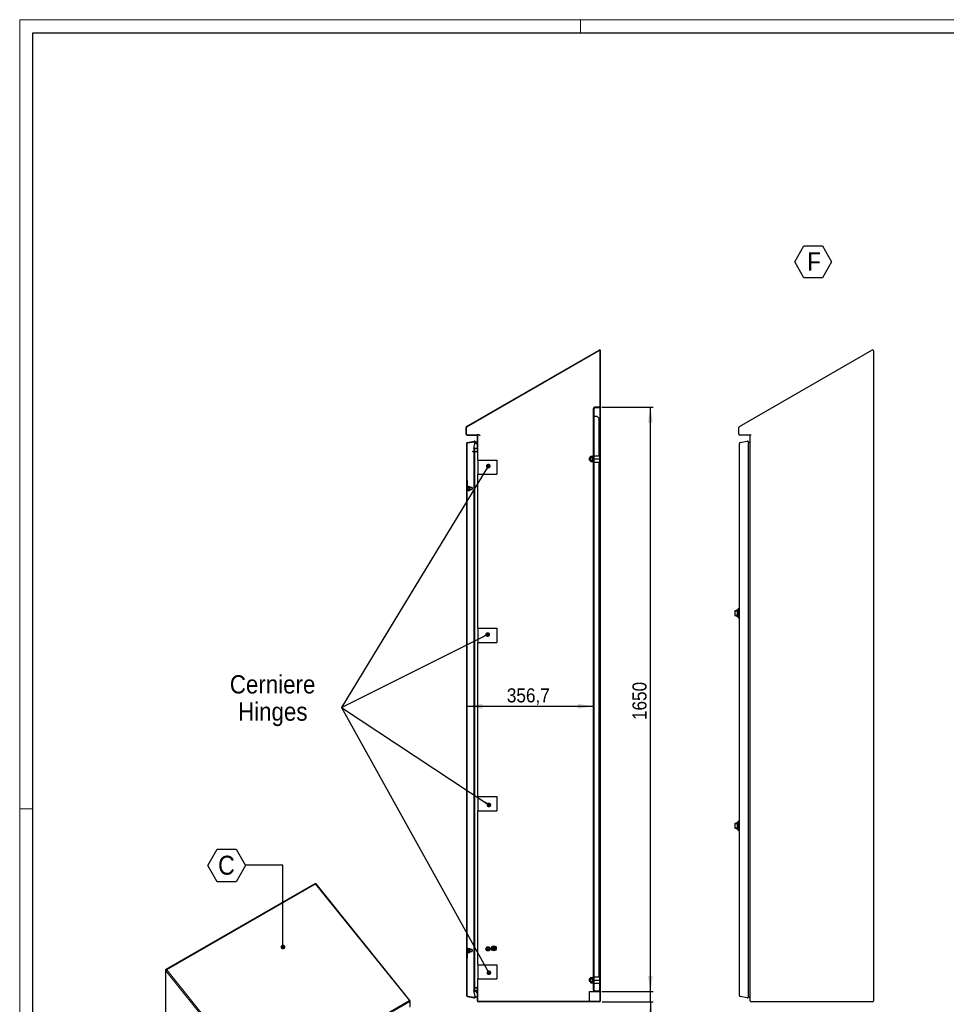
# Model space of a CAD drawing. Header units: millimetres. Extents: x 0 to 6308, y -1 to 4454.
# Tile 2 of 6: x 0 to 2615, y 1675 to 4454. Entities that reach past the tile are written whole.
import ezdxf

# ---------------------------------------------------------------- set-up
doc = ezdxf.new("R2010")
doc.units = ezdxf.units.MM
doc.header["$LTSCALE"] = 7.5
doc.layers.add('SLD-0', color=7, linetype='Continuous')
doc.styles.add('SLDTEXTSTYLE3', font='GOTHIC.TTF', dxfattribs={"width": 0.913})
doc.styles.add('SLDTEXTSTYLE4', font='GOTHIC.TTF', dxfattribs={"width": 0.913})
doc.styles.get("Standard").update_dxf_attribs({"font": 'GOTHIC.TTF'})
doc.dimstyles.new('SLDDIMSTYLE3', dxfattribs={"dimtxt": 39.6875, "dimasz": 43.65625, "dimexe": 0, "dimexo": 0.0625, "dimgap": 9.921875, "dimtad": 1, "dimrnd": 1e-09, "dimzin": 12, "dimdsep": 46, "dimtxsty": 'SLDTEXTSTYLE3', "dimsah": 1, "dimcen": 0.09, "dimadec": 0, "dimazin": 3, "dimtfac": 1, "dimtofl": 0, "dimtmove": 0, "dimatfit": 3, "dimfxl": 1, "dimfrac": 2, "dimtolj": 1, "dimtzin": 12, "dimarcsym": 0})
doc.dimstyles.new('SLDDIMSTYLE5', dxfattribs={"dimtxt": 0.18, "dimasz": 13.432692, "dimexe": 0, "dimexo": 0.0625, "dimgap": 0, "dimtad": 0, "dimtih": 1, "dimtoh": 1, "dimdec": 0, "dimrnd": 1e-09, "dimzin": 0, "dimdsep": 46, "dimtxsty": 'STANDARD', "dimblk1": 'DOT', "dimblk2": 'DOT', "dimsah": 1, "dimcen": 0.09, "dimadec": 0, "dimazin": 0, "dimtfac": 13.432692, "dimtdec": 0, "dimtofl": 0, "dimtmove": 0, "dimatfit": 3, "dimldrblk": 'DOT', "dimfxl": 1, "dimfrac": 2, "dimtolj": 1, "dimtzin": 0, "dimarcsym": 0})
doc.dimstyles.new('SLDDIMSTYLE7', dxfattribs={"dimtxt": 39.6875, "dimasz": 43.65625, "dimexe": 0, "dimexo": 0.0625, "dimgap": 9.921875, "dimtad": 1, "dimdec": 1, "dimrnd": 1e-09, "dimzin": 12, "dimdsep": 46, "dimtxsty": 'SLDTEXTSTYLE3', "dimsah": 1, "dimcen": 0.09, "dimadec": 0, "dimazin": 3, "dimtfac": 1, "dimtdec": 1, "dimtofl": 0, "dimtmove": 0, "dimatfit": 3, "dimfxl": 1, "dimfrac": 2, "dimtolj": 1, "dimtzin": 12, "dimarcsym": 0})
doc.dimstyles.new('SLDDIMSTYLE8', dxfattribs={"dimtxt": 39.6875, "dimasz": 43.65625, "dimexe": 0, "dimexo": 0.0625, "dimgap": 9.921875, "dimtad": 1, "dimdec": 1, "dimrnd": 1e-09, "dimzin": 12, "dimdsep": 46, "dimtxsty": 'SLDTEXTSTYLE3', "dimsah": 1, "dimcen": 0.09, "dimadec": 0, "dimazin": 3, "dimtfac": 1, "dimtdec": 1, "dimtmove": 0, "dimatfit": 0, "dimfxl": 1, "dimfrac": 2, "dimtolj": 1, "dimtzin": 12, "dimarcsym": 0})

# ---------------------------------------------------------------- blocks, each defined once
blk = doc.blocks.new('SW_NOTE_0_5')
at = {"layer": 'SLD-0', "color": 0, "char_height": 51.59, "attachment_point": 2}
for s, insert, style in [('Cerniere', (141.9, 65.9), 'SLDTEXTSTYLE3'), ('Hinges', (142.3, -11), 'SLDTEXTSTYLE4')]:
    blk.add_mtext(s, dxfattribs=dict(at, insert=insert, style=style))
blk = doc.blocks.new('SW_NOTE_0_9')
at = {"layer": 'SLD-0', "color": 0}
for p, q in [((-35.4, 39.6), (-9.4, 84.7)), ((-9.4, 84.7), (42.7, 84.7)), ((42.7, 84.7), (68.8, 39.6)), ((-9.4, -5.5), (-35.4, 39.6)), ((68.8, 39.6), (42.7, -5.5)), ((42.7, -5.5), (-9.4, -5.5))]:
    blk.add_line(p, q, dxfattribs=at)
at = {"layer": 'SLD-0', "color": 0, "insert": (0, 65.9), "char_height": 51.6, "attachment_point": 1, "style": 'SLDTEXTSTYLE3'}
blk.add_mtext('F', dxfattribs=at)
blk = doc.blocks.new('SW_NOTE_0_12')
at = {"layer": 'SLD-0', "color": 0}
for p, q in [((-106.3, -0.8), (-79.7, 45.2)), ((-79.7, 45.2), (-26.6, 45.2)), ((-26.6, 45.2), (0, -0.8)), ((-79.7, -46.8), (-106.3, -0.8)), ((0, -0.8), (-26.6, -46.8)), ((-26.6, -46.8), (-79.7, -46.8))]:
    blk.add_line(p, q, dxfattribs=at)
at = {"layer": 'SLD-0', "color": 0, "insert": (-53.7, 26.5), "char_height": 53.6, "attachment_point": 2, "style": 'SLDTEXTSTYLE3'}
blk.add_mtext('C', dxfattribs=at)
blk = doc.blocks.new('_Dot')
at = {"color": 0, "linetype": 'ByBlock', "lineweight": -2}
blk.add_line((-0.5, 0), (-1, 0), dxfattribs=at)
at = {"color": 0, "linetype": 'ByBlock', "const_width": 0.5}
blk.add_lwpolyline([(-0.25, 0, 1), (0.25, 0, 1)], format="xyb", close=True, dxfattribs=at)
blk = doc.blocks.new('_D_11')
at = {"layer": 'SLD-0'}
blk.add_line((1262.6, 2516), (1619.3, 2516), dxfattribs=at)
for points in [[(1262.6, 2516), (1306.2, 2509.3), (1306.2, 2522.8)], [(1619.3, 2516), (1575.6, 2522.8), (1575.6, 2509.3)]]:
    blk.add_solid(points, dxfattribs=at)
at = {"layer": 'SLD-0', "insert": (1375, 2566.7), "char_height": 39.69, "attachment_point": 1, "style": 'SLDTEXTSTYLE3'}
blk.add_mtext('356,7', dxfattribs=at)
blk = doc.blocks.new('_D_12')
at = {"layer": 'SLD-0', "color": 7}
for p, q in [((1780.3, 1710.7), (1780.3, 1794.7)), ((1644.8, 1710.7), (1787.8, 1710.7)), ((1780.3, 1681.2), (1780.3, 1710.7)), ((1644.3, 1681.2), (1787.8, 1681.2)), ((1780.3, 1681.2), (1780.3, 1537.3))]:
    blk.add_line(p, q, dxfattribs=at)
for points in [[(1780.3, 1710.7), (1787, 1754.4), (1773.6, 1754.4)], [(1780.3, 1681.2), (1773.6, 1637.5), (1787, 1637.5)]]:
    blk.add_solid(points, dxfattribs=at)
at = {"layer": 'SLD-0', "color": 7, "insert": (1729.6, 1537.3), "char_height": 39.69, "attachment_point": 1, "rotation": 90, "style": 'SLDTEXTSTYLE3'}
blk.add_mtext('29,5', dxfattribs=at)
blk = doc.blocks.new('_D_13')
at = {"layer": 'SLD-0', "color": 7}
for p, q in [((1642.8, 3360.7), (1787.8, 3360.7)), ((1780.3, 1710.7), (1780.3, 3360.7)), ((1642.8, 1710.7), (1787.8, 1710.7))]:
    blk.add_line(p, q, dxfattribs=at)
for points in [[(1780.3, 3360.7), (1773.6, 3317), (1787, 3317)], [(1780.3, 1710.7), (1787, 1754.4), (1773.6, 1754.4)]]:
    blk.add_solid(points, dxfattribs=at)
at = {"layer": 'SLD-0', "color": 7, "insert": (1729.6, 2477.1), "char_height": 39.69, "attachment_point": 1, "rotation": 90, "style": 'SLDTEXTSTYLE3'}
blk.add_mtext('1650', dxfattribs=at)

msp = doc.modelspace()

# ---------------------------------------------------------------- hatches: boundary and pattern name
at = {"layer": 'SLD-0', "linetype": 'Continuous', "lineweight": 18}
h = msp.add_hatch(dxfattribs=at)
h.set_pattern_fill('ANSI31', color=256, scale=3.75, style=0)
edge = h.paths.add_edge_path(flags=0)
edge.add_line((1283.798661, 1720.702098), (1290.298661, 1720.702098))
edge.add_arc((1290.298661, 1719.202098), 1.5, 0, 90, ccw=False)
edge.add_line((1291.798661, 1719.202098), (1291.798661, 1684.202098))
edge.add_arc((1294.798661, 1684.202098), 3, 180, 270)
edge.add_line((1294.798661, 1681.202098), (1636.798661, 1681.202098))
edge.add_arc((1636.798661, 1684.202098), 3, 270, 360)
edge.add_line((1639.798661, 1684.202098), (1639.798661, 3519.199048))
edge.add_arc((1636.798661, 3519.199048), 3, 0, 120)
edge.add_line((1635.298661, 3521.797125), (1261.298661, 3305.868124))
edge.add_arc((1262.798661, 3303.270048), 3, 120, 180)
edge.add_line((1259.798661, 3303.270048), (1259.798661, 3284.202098))
edge.add_arc((1262.798661, 3284.202098), 3, 180, 270)
edge.add_line((1262.798661, 3281.202098), (1290.298661, 3281.202098))
edge.add_arc((1290.298661, 3279.702098), 1.5, 0, 90, ccw=False)
edge.add_line((1291.798661, 3279.702098), (1291.798661, 3236.839061))
edge.add_arc((1290.298661, 3236.839061), 1.5, 265, 360, ccw=False)
edge.add_line((1290.167928, 3235.344769), (1278.948421, 3236.326349))
edge.add_line((1278.948421, 3236.326349), (1278.817688, 3234.832057))
edge.add_line((1278.817688, 3234.832057), (1290.037194, 3233.850477))
edge.add_arc((1290.298661, 3236.839061), 3, 265, 360)
edge.add_line((1293.298661, 3236.839061), (1293.298661, 3279.702098))
edge.add_arc((1290.298661, 3279.702098), 3, 0, 90)
edge.add_line((1290.298661, 3282.702098), (1262.798661, 3282.702098))
edge.add_arc((1262.798661, 3284.202098), 1.5, 180, 270, ccw=False)
edge.add_line((1261.298661, 3284.202098), (1261.298661, 3303.270048))
edge.add_arc((1262.798661, 3303.270048), 1.5, 120, 180, ccw=False)
edge.add_line((1262.048661, 3304.569086), (1636.048661, 3520.498086))
edge.add_arc((1636.798661, 3519.199048), 1.5, 0, 120, ccw=False)
edge.add_line((1638.298661, 3519.199048), (1638.298661, 1684.202098))
edge.add_arc((1636.798661, 1684.202098), 1.5, 270, 360, ccw=False)
edge.add_line((1636.798661, 1682.702098), (1294.798661, 1682.702098))
edge.add_arc((1294.798661, 1684.202098), 1.5, 180, 270, ccw=False)
edge.add_line((1293.298661, 1684.202098), (1293.298661, 1719.202098))
edge.add_arc((1290.298661, 1719.202098), 3, 0, 90)
edge.add_line((1290.298661, 1722.202098), (1283.798661, 1722.202098))
edge.add_line((1283.798661, 1722.202098), (1283.798661, 1720.702098))
h = msp.add_hatch(dxfattribs=at)
h.set_pattern_fill('ANSI31', color=256, scale=7.5, style=0)
edge = h.paths.add_edge_path(flags=0)
edge.add_line((1635.298661, 3358.705136), (1635.298661, 3360.705136))
edge.add_line((1635.298661, 3360.705136), (1623.298661, 3360.705136))
edge.add_arc((1623.298661, 3356.705136), 4, 90, 180)
edge.add_line((1619.298661, 3356.705136), (1619.298661, 1714.702098))
edge.add_arc((1623.298661, 1714.702098), 4, 180, 270)
edge.add_line((1623.298661, 1710.702098), (1635.298661, 1710.702098))
edge.add_line((1635.298661, 1710.702098), (1635.298661, 1712.702098))
edge.add_line((1635.298661, 1712.702098), (1623.298661, 1712.702098))
edge.add_arc((1623.298661, 1714.702098), 2, 180, 270, ccw=False)
edge.add_line((1621.298661, 1714.702098), (1621.298661, 3356.705136))
edge.add_arc((1623.298661, 3356.705136), 2, 90, 180, ccw=False)
edge.add_line((1623.298661, 3358.705136), (1635.298661, 3358.705136))
h = msp.add_hatch(dxfattribs=at)
h.set_pattern_fill('ANSI31', color=256, scale=7.5, angle=90, style=0)
edge = h.paths.add_edge_path(flags=0)
edge.add_line((1285.270068, 3261.208217), (1282.193794, 3243.7618))
edge.add_line((1282.193794, 3243.7618), (1283.671006, 3243.501328))
edge.add_line((1283.671006, 3243.501328), (1283.839562, 3244.457261))
edge.add_line((1283.839562, 3244.457261), (1290.855106, 3244.478364))
edge.add_arc((1290.852098, 3245.47836), 1, 270.172351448, 360.172351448)
edge.add_line((1291.852094, 3245.481368), (1291.798661, 3263.244223))
edge.add_line((1291.798661, 3263.244223), (1286.74728, 3260.947745))
edge.add_arc((1283.792856, 3261.468689), 3, 350, 460)
edge.add_line((1283.271912, 3264.423113), (1263.540321, 3260.943901))
edge.add_arc((1264.061265, 3257.989477), 3, 100, 180)
edge.add_line((1261.061265, 3257.989477), (1261.061265, 1699.414719))
edge.add_arc((1264.061265, 1699.414719), 3, 180, 260)
edge.add_line((1263.540321, 1696.460296), (1283.271912, 1692.981084))
edge.add_arc((1283.792856, 1695.935508), 3, 260, 370)
edge.add_line((1286.74728, 1696.456452), (1291.798661, 1694.159974))
edge.add_line((1291.798661, 1694.159974), (1291.852094, 1711.922829))
edge.add_arc((1290.852098, 1711.925837), 1, 359.827648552, 449.827648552)
edge.add_line((1290.855106, 1712.925832), (1283.839562, 1712.946936))
edge.add_line((1283.839562, 1712.946936), (1283.671006, 1713.902869))
edge.add_line((1283.671006, 1713.902869), (1282.193794, 1713.642397))
edge.add_line((1282.193794, 1713.642397), (1285.270068, 1696.19598))
edge.add_arc((1283.792856, 1695.935508), 1.5, -100, 10, ccw=False)
edge.add_line((1283.532384, 1694.458296), (1263.800793, 1697.937508))
edge.add_arc((1264.061265, 1699.414719), 1.5, 180, 260, ccw=False)
edge.add_line((1262.561265, 1699.414719), (1262.561265, 3257.989477))
edge.add_arc((1264.061265, 3257.989477), 1.5, 100, 180, ccw=False)
edge.add_line((1263.800793, 3259.466689), (1283.532384, 3262.945901))
edge.add_arc((1283.792856, 3261.468689), 1.5, -10, 100, ccw=False)

# ---------------------------------------------------------------- linework, layer by layer
at = {"color": 7, "linetype": 'Continuous', "lineweight": 18}
for p, q in [((0.026093, 4454.389641), (0.026093, -0.610359)), ((6307.526093, 4454.389641), (0.026093, 4454.389641)), ((1582.526093, 4416.889641), (1582.526093, 4454.389641)), ((37.526093, 2226.889641), (0.026093, 2226.889641))]:
    msp.add_line(p, q, dxfattribs=at)
at = {"color": 7, "linetype": 'Continuous', "lineweight": 25}
for p, q in [((37.526093, 36.889641), (37.526093, 4416.889641)), ((37.526093, 4416.889641), (6270.026093, 4416.889641)), ((1261.298661, 3305.868124), (1635.298661, 3521.797125)), ((1262.048661, 3304.569086), (1636.048661, 3520.498086)), ((1638.298661, 1684.202098), (1638.298661, 3519.199048)), ((1639.798661, 1684.202098), (1639.798661, 3519.199048)), ((2031.64402, 3305.868124), (2405.64402, 3521.797125)), ((2410.14402, 3519.199048), (2410.14402, 1684.202098)), ((1619.298661, 1714.702098), (1619.298661, 3356.705136)), ((1621.298661, 1714.702098), (1621.298661, 3356.705136)), ((1635.298661, 3360.705136), (1623.298661, 3360.705136)), ((1635.298661, 3358.705136), (1623.298661, 3358.705136)), ((1635.298661, 3360.705136), (1635.298661, 3358.705136)), ((1623.298661, 3333.705136), (1621.298661, 3333.705136)), ((1630.298661, 3333.705136), (1623.298661, 3333.705136)), ((1635.298661, 3328.705136), (1630.298661, 3333.705136)), ((1635.298661, 3223.202098), (1635.298661, 3328.705136)), ((1259.798661, 3284.202098), (1259.798661, 3303.270048)), ((1261.298661, 3284.202098), (1261.298661, 3303.270048)), ((1262.798661, 3282.702098), (1290.298661, 3282.702098)), ((1262.798661, 3281.202098), (1290.298661, 3281.202098)), ((1291.112477, 3282.702098), (1290.298661, 3282.702098)), ((1294.917188, 3282.702098), (1291.112477, 3282.702098)), ((2030.14402, 3284.202098), (2030.14402, 3303.270048)), ((2064.212236, 3281.202098), (2033.14402, 3281.202098)), ((1261.061265, 3257.989477), (1261.061265, 1699.414719)), ((1262.561265, 3257.989477), (1262.561265, 1699.414719)), ((1263.540321, 3260.943901), (1283.271912, 3264.423113)), ((1263.800793, 3259.466689), (1283.532384, 3262.945901)), ((1282.193794, 3243.7618), (1285.270068, 3261.208217)), ((1291.798661, 3263.244223), (1286.74728, 3260.947745)), ((1286.792856, 3260.968465), (1286.792856, 3261.468689)), ((1291.798661, 3236.839061), (1291.798661, 3279.702098)), ((1291.852094, 3245.481368), (1291.798661, 3263.244223)), ((1293.298661, 3236.839061), (1293.298661, 3279.702098)), ((2031.406624, 1699.414719), (2031.406624, 3257.989477)), ((2033.88568, 3260.943901), (2053.617271, 3264.423113)), ((2057.138215, 3260.968465), (2062.14402, 3263.244223)), ((2057.138215, 1928.702098), (2057.138215, 3261.468689)), ((2062.14402, 1684.202098), (2062.14402, 3279.702098)), ((1278.817688, 3234.832057), (1278.948421, 3236.326349)), ((1290.037194, 3233.850477), (1278.817688, 3234.832057)), ((1278.948421, 3236.326349), (1290.167928, 3235.344769)), ((1282.193794, 3243.7618), (1283.671006, 3243.501328)), ((1282.193794, 3243.7618), (1282.193794, 3236.042415)), ((1282.193794, 3234.536686), (1282.193794, 1713.642397)), ((1283.671006, 3243.501328), (1283.839562, 3244.457261)), ((1283.671006, 3243.501328), (1283.671006, 3235.913176)), ((1283.671006, 3234.407446), (1283.671006, 1713.902869)), ((1283.798661, 3234.396278), (1283.798661, 1722.202098)), ((1283.839562, 3244.457261), (1290.855106, 3244.478364)), ((1283.839562, 3244.457261), (1283.839562, 3235.898429)), ((1293.298661, 3211.202098), (1293.298661, 3236.839061)), ((1293.298661, 3211.202098), (1293.298661, 3171.202098)), ((1293.298661, 3211.202098), (1300.058661, 3211.202098)), ((1300.058661, 3211.202098), (1347.135661, 3211.202098)), ((1347.135661, 3211.202098), (1347.135661, 3171.202098)), ((1609.048661, 3218.202098), (1608.298661, 3217.452098)), ((1608.298661, 3214.202098), (1608.298661, 3217.452098)), ((1608.298661, 3210.952098), (1608.298661, 3214.202098)), ((1608.298661, 3210.952098), (1609.048661, 3210.202098)), ((1611.298661, 3218.202098), (1609.048661, 3218.202098)), ((1609.048661, 3218.202098), (1609.048661, 3214.202098)), ((1609.048661, 3214.202098), (1609.048661, 3210.202098)), ((1609.048661, 3210.202098), (1611.298661, 3210.202098)), ((1611.879218, 3221.707652), (1611.298661, 3220.702098)), ((1611.298661, 3219.831264), (1611.298661, 3220.702098)), ((1611.879218, 3217.954875), (1611.298661, 3219.831264)), ((1611.298661, 3214.202098), (1611.298661, 3219.831264)), ((1611.298661, 3208.572933), (1611.298661, 3214.202098)), ((1611.879218, 3206.696545), (1611.298661, 3208.572933)), ((1611.298661, 3207.702098), (1611.298661, 3208.572933)), ((1611.298661, 3207.702098), (1611.879218, 3206.696545)), ((1611.879218, 3221.707652), (1616.782252, 3221.707652)), ((1611.879218, 3217.954875), (1616.782252, 3217.954875)), ((1611.879218, 3210.449322), (1616.782252, 3210.449322)), ((1611.879218, 3206.696545), (1616.782252, 3206.696545)), ((1617.298661, 3222.602098), (1616.782252, 3221.707652)), ((1616.782252, 3206.696545), (1617.298661, 3205.802098)), ((1619.298661, 3222.427121), (1617.298661, 3222.602098)), ((1617.298661, 3222.602098), (1617.298661, 3205.802098)), ((1617.298661, 3205.802098), (1619.298661, 3205.977076)), ((1621.298661, 3223.202098), (1637.298661, 3223.202098)), ((1621.298661, 3214.202098), (1637.298661, 3214.202098)), ((1621.298661, 3205.202098), (1637.298661, 3205.202098)), ((1635.298661, 1752.202098), (1635.298661, 3205.202098)), ((1637.298661, 3214.202098), (1637.298661, 3223.202098)), ((1638.298661, 3218.702098), (1637.298661, 3218.702098)), ((1637.298661, 3205.202098), (1637.298661, 3214.202098)), ((1637.298661, 3209.702098), (1638.298661, 3209.702098)), ((1293.298661, 2736.202098), (1293.298661, 3171.202098)), ((1293.298661, 3171.202098), (1300.058661, 3171.202098)), ((1300.058661, 3171.202098), (1347.135661, 3171.202098)), ((1262.611265, 3152.968689), (1262.561265, 3152.968689)), ((1262.611265, 3152.968689), (1262.611265, 3138.968689)), ((1262.661265, 3151.468689), (1262.611265, 3151.468689)), ((1262.661265, 3151.468689), (1262.661265, 3140.468689)), ((1262.561265, 3138.968689), (1262.611265, 3138.968689)), ((1263.561265, 3135.468689), (1262.561265, 3135.468689)), ((1262.561265, 3126.468689), (1263.561265, 3126.468689)), ((1262.611265, 3140.468689), (1262.661265, 3140.468689)), ((1265.161265, 3136.968689), (1263.561265, 3136.968689)), ((1263.561265, 3130.968689), (1263.561265, 3136.968689)), ((1263.561265, 3124.968689), (1263.561265, 3130.968689)), ((1263.561265, 3124.968689), (1265.161265, 3124.968689)), ((1265.161265, 3130.968689), (1265.161265, 3136.968689)), ((1265.446074, 3136.461993), (1265.161265, 3135.968689)), ((1265.607847, 3133.295711), (1265.161265, 3130.426013)), ((1265.161265, 3124.968689), (1265.161265, 3130.968689)), ((1265.607847, 3127.556315), (1265.161265, 3126.392804)), ((1265.161265, 3125.968689), (1265.446074, 3125.475386)), ((1265.495088, 3136.433695), (1265.607847, 3136.708086)), ((1265.607847, 3136.708086), (1269.714683, 3136.708086)), ((1265.607847, 3133.295711), (1269.714683, 3133.295711)), ((1265.607847, 3127.556315), (1269.714683, 3127.556315)), ((1265.607847, 3125.229293), (1269.714683, 3125.229293)), ((1269.714683, 3136.708086), (1269.819823, 3136.43416)), ((1269.714683, 3127.556315), (1270.161265, 3130.426013)), ((1269.714683, 3125.229293), (1270.161265, 3126.392804)), ((1270.161265, 3135.968689), (1269.87435, 3136.465641)), ((1269.87435, 3125.471737), (1270.161265, 3125.968689)), ((1270.161265, 3135.968689), (1270.161265, 3135.001898)), ((1270.161265, 3135.001898), (1270.161265, 3130.426013)), ((1276.811265, 3133.968689), (1270.161265, 3133.968689)), ((1270.161265, 3130.426013), (1270.161265, 3126.392804)), ((1270.161265, 3127.968689), (1276.811265, 3127.968689)), ((1270.161265, 3126.392804), (1270.161265, 3125.968689)), ((1277.561265, 3133.218689), (1276.811265, 3133.968689)), ((1276.811265, 3127.968689), (1276.811265, 3133.968689)), ((1276.811265, 3127.968689), (1277.561265, 3128.718689)), ((1277.561265, 3133.218689), (1277.561265, 3128.718689)), ((2018.106624, 2784.197246), (2018.106624, 2773.197246)), ((2021.106624, 2785.197246), (2023.706624, 2785.197246)), ((2024.040561, 2787.197246), (2023.706624, 2787.197246)), ((2023.706624, 2785.197246), (2023.706624, 2787.197246)), ((2026.206624, 2778.697246), (2026.206624, 2788.447245)), ((2029.406624, 2792.697246), (2026.906624, 2790.197246)), ((2026.906624, 2790.197246), (2026.906624, 2767.197246)), ((2030.906624, 2792.697246), (2029.406624, 2792.697246)), ((2029.406624, 2764.697246), (2029.406624, 2792.697246)), ((2030.906624, 2764.697246), (2030.906624, 2792.697246)), ((2031.406624, 2788.697246), (2030.906624, 2788.697246)), ((2030.906624, 2783.279822), (2031.406624, 2783.279822)), ((2023.706624, 2772.197246), (2021.106624, 2772.197246)), ((2023.706624, 2770.197246), (2023.706624, 2772.197246)), ((2023.706624, 2770.197246), (2024.040561, 2770.197246)), ((2026.206624, 2768.947247), (2026.206624, 2778.697246)), ((2026.906624, 2767.197246), (2029.406624, 2764.697246)), ((2029.406624, 2764.697246), (2030.906624, 2764.697246)), ((2031.406624, 2774.114673), (2030.906624, 2774.114673)), ((2030.906624, 2768.697246), (2031.406624, 2768.697246)), ((1293.298661, 2736.202098), (1293.298661, 2696.202098)), ((1293.298661, 2736.202098), (1300.058661, 2736.202098)), ((1300.058661, 2736.202098), (1347.135661, 2736.202098)), ((1347.135661, 2736.202098), (1347.135661, 2696.202098)), ((1293.298661, 2261.202098), (1293.298661, 2696.202098)), ((1293.298661, 2696.202098), (1300.058661, 2696.202098)), ((1300.058661, 2696.202098), (1347.135661, 2696.202098)), ((1293.298661, 2261.202098), (1293.298661, 2221.202098)), ((1293.298661, 2261.202098), (1300.058661, 2261.202098)), ((1300.058661, 2261.202098), (1347.135661, 2261.202098)), ((1347.135661, 2261.202098), (1347.135661, 2221.202098)), ((1293.298661, 1786.202098), (1293.298661, 2221.202098)), ((1293.298661, 2221.202098), (1300.058661, 2221.202098)), ((1300.058661, 2221.202098), (1347.135661, 2221.202098)), ((2018.106624, 2184.197098), (2018.106624, 2173.197098)), ((2021.106624, 2185.197098), (2023.706624, 2185.197098)), ((2023.706624, 2172.197098), (2021.106624, 2172.197098)), ((2024.040561, 2187.197098), (2023.706624, 2187.197098)), ((2023.706624, 2185.197098), (2023.706624, 2187.197098)), ((2023.706624, 2170.197098), (2023.706624, 2172.197098)), ((2023.706624, 2170.197098), (2024.040561, 2170.197098)), ((2026.206624, 2178.697098), (2026.206624, 2188.447097)), ((2026.206624, 2168.947099), (2026.206624, 2178.697098)), ((2029.406624, 2192.697098), (2026.906624, 2190.197098)), ((2026.906624, 2190.197098), (2026.906624, 2167.197098)), ((2030.906624, 2192.697098), (2029.406624, 2192.697098)), ((2029.406624, 2164.697098), (2029.406624, 2192.697098)), ((2030.906624, 2164.697098), (2030.906624, 2192.697098)), ((2031.406624, 2188.697098), (2030.906624, 2188.697098)), ((2030.906624, 2183.279674), (2031.406624, 2183.279674)), ((2031.406624, 2174.114526), (2030.906624, 2174.114526)), ((2030.906624, 2168.697098), (2031.406624, 2168.697098)), ((2026.906624, 2167.197098), (2029.406624, 2164.697098)), ((2029.406624, 2164.697098), (2030.906624, 2164.697098)), ((832.830222, 2015.171586), (412.808794, 1772.698377)), ((1101.126228, 1685.469871), (836.668292, 2014.45303)), ((2057.138215, 1695.935508), (2057.138215, 1928.702098)), ((1318.91191, 1836.202098), (1316.025158, 1831.202098)), ((1324.685412, 1836.202098), (1318.91191, 1836.202098)), ((1327.572164, 1831.202098), (1324.685412, 1836.202098)), ((1337.798661, 1837.202098), (1337.798661, 1833.202098)), ((1338.798661, 1837.202098), (1337.798661, 1837.202098)), ((1338.798661, 1837.202098), (1338.798661, 1833.202098)), ((1263.561265, 1830.981084), (1262.561265, 1830.981084)), ((1262.561265, 1821.981084), (1263.561265, 1821.981084)), ((1262.611265, 1818.481084), (1262.561265, 1818.481084)), ((1262.611265, 1818.481084), (1262.611265, 1811.481084)), ((1262.661265, 1816.981084), (1262.611265, 1816.981084)), ((1262.611265, 1811.481084), (1262.611265, 1804.481084)), ((1262.661265, 1816.981084), (1262.661265, 1811.481084)), ((1262.661265, 1811.481084), (1262.661265, 1805.981084)), ((1265.161265, 1832.481084), (1263.561265, 1832.481084)), ((1263.561265, 1827.432401), (1263.561265, 1832.481084)), ((1263.561265, 1820.481084), (1263.561265, 1827.432401)), ((1263.561265, 1820.481084), (1265.161265, 1820.481084)), ((1265.161265, 1827.432401), (1265.161265, 1832.481084)), ((1265.607847, 1831.767332), (1265.161265, 1829.440573)), ((1265.161265, 1820.481084), (1265.161265, 1827.432401)), ((1265.607847, 1821.827565), (1265.161265, 1821.511201)), ((1265.607847, 1831.767332), (1269.714683, 1831.767332)), ((1265.607847, 1827.113813), (1269.714683, 1827.113813)), ((1265.607847, 1821.827565), (1269.714683, 1821.827565)), ((1265.607847, 1821.194837), (1269.714683, 1821.194837)), ((1269.714683, 1831.767332), (1270.161265, 1831.450968)), ((1269.714683, 1827.113813), (1270.161265, 1829.440573)), ((1269.714683, 1821.194837), (1270.161265, 1821.511201)), ((1270.161265, 1829.440573), (1270.161265, 1831.479973)), ((1276.811265, 1829.481084), (1270.161265, 1829.481084)), ((1270.161265, 1829.440573), (1270.161265, 1824.470689)), ((1270.161265, 1824.470689), (1270.161265, 1821.511201)), ((1270.161265, 1823.481084), (1276.811265, 1823.481084)), ((1277.561265, 1828.731084), (1276.811265, 1829.481084)), ((1276.811265, 1826.481084), (1276.811265, 1829.481084)), ((1276.811265, 1823.481084), (1276.811265, 1826.481084)), ((1276.811265, 1823.481084), (1277.561265, 1824.231084)), ((1277.561265, 1828.731084), (1277.561265, 1826.481084)), ((1277.561265, 1826.481084), (1277.561265, 1824.231084)), ((1316.025158, 1831.202098), (1318.91191, 1826.202098)), ((1318.91191, 1826.202098), (1324.685412, 1826.202098)), ((1324.685412, 1826.202098), (1327.572164, 1831.202098)), ((1333.798661, 1833.202098), (1334.498661, 1832.202098)), ((1337.798661, 1833.202098), (1333.798661, 1833.202098)), ((1342.098661, 1832.202098), (1334.498661, 1832.202098)), ((1335.198661, 1831.202098), (1335.898661, 1830.202098)), ((1341.398661, 1831.202098), (1335.198661, 1831.202098)), ((1340.698661, 1830.202098), (1335.898661, 1830.202098)), ((1336.598661, 1829.202098), (1337.298661, 1828.202098)), ((1339.998661, 1829.202098), (1336.598661, 1829.202098)), ((1337.298661, 1828.202098), (1339.298661, 1828.202098)), ((1342.798661, 1833.202098), (1338.798661, 1833.202098)), ((1339.298661, 1828.202098), (1339.998661, 1829.202098)), ((1340.698661, 1830.202098), (1341.398661, 1831.202098)), ((1342.098661, 1832.202098), (1342.798661, 1833.202098)), ((1262.561265, 1804.481084), (1262.611265, 1804.481084)), ((1262.611265, 1805.981084), (1262.661265, 1805.981084)), ((1293.298661, 1786.202098), (1293.298661, 1746.202098)), ((1293.298661, 1786.202098), (1300.058661, 1786.202098)), ((1300.058661, 1786.202098), (1347.135661, 1786.202098)), ((1347.135661, 1786.202098), (1347.135661, 1746.202098)), ((411.308672, 1770.100231), (411.308672, 271.750331)), ((1617.298661, 1751.602098), (1616.782252, 1750.707652)), ((1619.298661, 1751.427121), (1617.298661, 1751.602098)), ((1617.298661, 1751.602098), (1617.298661, 1734.802098)), ((1621.298661, 1752.202098), (1637.298661, 1752.202098)), ((1637.298661, 1747.202098), (1637.298661, 1752.202098)), ((1293.298661, 1719.202098), (1293.298661, 1746.202098)), ((1293.298661, 1746.202098), (1300.058661, 1746.202098)), ((1300.058661, 1746.202098), (1347.135661, 1746.202098)), ((1609.048661, 1747.202098), (1608.298661, 1746.452098)), ((1608.298661, 1743.202098), (1608.298661, 1746.452098)), ((1608.298661, 1739.952098), (1608.298661, 1743.202098)), ((1608.298661, 1739.952098), (1609.048661, 1739.202098)), ((1611.298661, 1747.202098), (1609.048661, 1747.202098)), ((1609.048661, 1747.202098), (1609.048661, 1743.202098)), ((1609.048661, 1743.202098), (1609.048661, 1739.202098)), ((1609.048661, 1739.202098), (1611.298661, 1739.202098)), ((1611.879218, 1750.707652), (1611.298661, 1749.702098)), ((1611.298661, 1748.831264), (1611.298661, 1749.702098)), ((1611.879218, 1746.954875), (1611.298661, 1748.831264)), ((1611.298661, 1743.202098), (1611.298661, 1748.831264)), ((1611.298661, 1737.572933), (1611.298661, 1743.202098)), ((1611.879218, 1735.696545), (1611.298661, 1737.572933)), ((1611.298661, 1736.702098), (1611.298661, 1737.572933)), ((1611.298661, 1736.702098), (1611.879218, 1735.696545)), ((1611.879218, 1750.707652), (1616.782252, 1750.707652)), ((1611.879218, 1746.954875), (1616.782252, 1746.954875)), ((1611.879218, 1739.449322), (1616.782252, 1739.449322)), ((1611.879218, 1735.696545), (1616.782252, 1735.696545)), ((1616.782252, 1735.696545), (1617.298661, 1734.802098)), ((1617.298661, 1734.802098), (1619.298661, 1734.977076)), ((1621.298661, 1743.202098), (1637.298661, 1743.202098)), ((1621.298661, 1734.202098), (1637.298661, 1734.202098)), ((1638.298661, 1747.702098), (1637.298661, 1747.702098)), ((1637.298661, 1747.202098), (1638.298661, 1747.202098)), ((1637.298661, 1745.202098), (1637.298661, 1747.202098)), ((1637.298661, 1710.702098), (1637.298661, 1745.202098)), ((1263.540321, 1696.460296), (1283.271912, 1692.981084)), ((1263.800793, 1697.937508), (1283.532384, 1694.458296)), ((1283.671006, 1713.902869), (1282.193794, 1713.642397)), ((1285.270068, 1696.19598), (1282.193794, 1713.642397)), ((1283.839562, 1712.946936), (1283.671006, 1713.902869)), ((1283.798661, 1720.702098), (1283.798661, 1722.202098)), ((1283.798661, 1722.202098), (1290.298661, 1722.202098)), ((1283.798661, 1720.702098), (1290.298661, 1720.702098)), ((1283.839562, 1720.702098), (1283.839562, 1712.946936)), ((1290.855106, 1712.925832), (1283.839562, 1712.946936)), ((1286.74728, 1696.456452), (1291.798661, 1694.159974)), ((1286.792856, 1695.935508), (1286.792856, 1696.435732)), ((1291.798661, 1684.202098), (1291.798661, 1719.202098)), ((1291.798661, 1694.159974), (1291.852094, 1711.922829)), ((1293.298661, 1684.202098), (1293.298661, 1719.202098)), ((1608.298661, 1682.702098), (1608.298661, 1710.702098)), ((1608.298661, 1710.702098), (1623.298661, 1710.702098)), ((1623.298661, 1712.702098), (1635.298661, 1712.702098)), ((1623.298661, 1710.702098), (1635.298661, 1710.702098)), ((1635.298661, 1712.702098), (1635.298661, 1710.702098)), ((1635.298661, 1710.702098), (1637.298661, 1710.702098)), ((2053.617271, 1692.981084), (2033.88568, 1696.460296)), ((2057.138215, 1696.435732), (2062.14402, 1694.159974)), ((1101.788036, 1668.020523), (1101.788036, 1683.590281)), ((1636.798661, 1682.702098), (1294.798661, 1682.702098)), ((1636.798661, 1681.202098), (1294.798661, 1681.202098)), ((2069.705721, 1681.202098), (2065.14402, 1681.202098)), ((2407.14402, 1681.202098), (2069.705721, 1681.202098))]:
    msp.add_line(p, q, dxfattribs=at)
at = {"color": 8, "linetype": 'Continuous', "lineweight": 18}
for p, q in [((835.39076, 2014.082569), (415.369332, 1771.60936)), ((1099.848696, 1685.099411), (835.39076, 2014.082569)), ((676.645288, 1439.89246), (412.187351, 1768.875618)), ((412.187351, 1768.875618), (412.187351, 270.525719)), ((415.369332, 1771.60936), (679.827268, 1442.626201)), ((679.827268, 1442.626201), (1099.848696, 1685.099411)), ((1100.909356, 1682.365669), (680.887928, 1439.89246)), ((1100.909356, 1666.79591), (1100.909356, 1682.365669))]:
    msp.add_line(p, q, dxfattribs=at)
at = {"color": 8, "linetype": 'Continuous', "lineweight": 18, "flags": 128}
msp.add_lwpolyline([(835.39076, 2014.082569), (834.879138, 2014.62264), (834.3301, 2015.023062), (833.781062, 2015.256546), (833.26944, 2015.307181), (832.830222, 2015.171586)], dxfattribs=at)
at = {"color": 7, "linetype": 'Continuous', "lineweight": 25}
for centre, radius in [((1321.798661, 1831.202098), 6), ((1338.298661, 1832.702098), 7), ((1338.298661, 1832.702098), 5.5), ((1338.298661, 1832.702098), 5.25), ((1321.798661, 1831.202098), 3), ((1321.798661, 1831.202098), 2.5)]:
    msp.add_circle(centre, radius, dxfattribs=at)
for centre, radius, start, end in [((1636.798661, 3519.199048), 3, 0, 120), ((1636.798661, 3519.199048), 1.5, 0, 120), ((2407.14402, 3519.199048), 3, 0, 120), ((1623.298661, 3356.705136), 4, 90, 180), ((1623.298661, 3356.705136), 2, 90, 180), ((1262.798661, 3303.270048), 3, 120, 180), ((1262.798661, 3284.202098), 3, 180, 270), ((1262.798661, 3303.270048), 1.5, 120, 180), ((1262.798661, 3284.202098), 1.5, 180, 270), ((1290.298661, 3279.702098), 3, 0, 90), ((1290.298661, 3279.702098), 1.5, 0, 90), ((2033.14402, 3303.270048), 3, 120, 180), ((2033.14402, 3284.202098), 3, 180, 270), ((2060.64402, 3279.702098), 1.5, 0, 90), ((1264.061265, 3257.989477), 3, 100, 180), ((1264.061265, 3257.989477), 1.5, 100, 180), ((1283.792856, 3261.468689), 3, 350, 100), ((1283.792856, 3261.468689), 1.5, 350, 100), ((2034.406624, 3257.989477), 3, 100, 180), ((2054.138215, 3261.468689), 3, 0, 100), ((1290.298661, 3236.839061), 3, 265, 0), ((1290.298661, 3236.839061), 1.5, 265, 0), ((1290.852098, 3245.47836), 1, 270.172351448, 0.172351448), ((2021.106624, 2784.197246), 3, 160.530953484, 180), ((2024.040561, 2789.197246), 2, 270, 330), ((2026.205624, 2787.947246), 0.5, 89.885408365, 150), ((2027.456624, 2787.947246), 1.25, 116.103881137, 180), ((2021.106624, 2773.197246), 3, 180, 199.499208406), ((2024.040561, 2768.197246), 2, 30, 90), ((2026.205624, 2769.447246), 0.5, 210, 270.114591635), ((2027.456624, 2769.447246), 1.25, 180, 243.896118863), ((2021.106624, 2184.197098), 3, 160.530953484, 180), ((2021.106624, 2173.197098), 3, 180, 199.499208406), ((2024.040561, 2189.197098), 2, 270, 330), ((2024.040561, 2168.197098), 2, 30, 90), ((2026.205624, 2187.947098), 0.5, 89.885408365, 150), ((2026.205624, 2169.447098), 0.5, 210, 270.114591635), ((2027.456624, 2187.947098), 1.25, 116.103881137, 180), ((2027.456624, 2169.447098), 1.25, 180, 243.896118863), ((834.3301, 2012.57344), 3, 38.794571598, 119.997311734), ((414.308672, 1770.100231), 3, 119.997311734, 180), ((1264.061265, 1699.414719), 3, 180, 260), ((1264.061265, 1699.414719), 1.5, 180, 260), ((1283.792856, 1695.935508), 3, 260, 10), ((1283.792856, 1695.935508), 1.5, 260, 10), ((1290.298661, 1719.202098), 3, 0, 90), ((1290.298661, 1719.202098), 1.5, 0, 90), ((1290.852098, 1711.925837), 1, 359.827648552, 89.827648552), ((1623.298661, 1714.702098), 4, 180, 270), ((1623.298661, 1714.702098), 2, 180, 270), ((2034.406624, 1699.414719), 3, 180, 260), ((2054.138215, 1695.935508), 3, 260, 0), ((1098.788036, 1683.590281), 3, 0, 38.794571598), ((1294.798661, 1684.202098), 3, 180, 270), ((1294.798661, 1684.202098), 1.5, 180, 270), ((1636.798661, 1684.202098), 1.5, 270, 0), ((1636.798661, 1684.202098), 3, 270, 0), ((2065.14402, 1684.202098), 3, 180, 270), ((2407.14402, 1684.202098), 3, 270, 0)]:
    msp.add_arc(centre, radius, start, end, dxfattribs=at)
at = {"color": 8, "linetype": 'Continuous', "lineweight": 18}
for centre, radius, start, end in [((836.410481, 2012.954079), 1.52096, 80.240932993, 132.101441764), ((412.810043, 1770.24995), 1.508818, 185.694799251, 245.625341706), ((421.108665, 1761.710246), 11.442569, 120.104407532, 141.229454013), ((413.374463, 1770.473676), 2.295491, 29.65297254, 104.266152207), ((1100.868417, 1683.97092), 1.52096, 80.240932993, 132.101441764), ((1096.309558, 1682.153633), 4.604683, 2.639287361, 39.772072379), ((1100.286665, 1683.74), 1.508818, 294.374658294, 354.305200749)]:
    msp.add_arc(centre, radius, start, end, dxfattribs=at)
at = {"color": 7, "linetype": 'Continuous', "lineweight": 25}
msp.add_ellipse((1294.917188, 3279.702098), major_axis=(3.662324, 0), ratio=0.8191520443, start_param=0.8914602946, end_param=1.5707963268, dxfattribs=at)
for points, knots in [([(1297.21814, 3282.036069), (1297.441065, 3281.8886), (1297.650116, 3281.72231), (1298.040427, 3281.365722), (1298.222875, 3281.17452), (1298.743304, 3280.573579), (1299.054228, 3280.135037), (1299.360362, 3279.702098)], [0, 0, 0, 0, 0.25, 0.25, 0.5, 0.5, 1, 1, 1, 1]), ([(1611.298661, 3219.831264), (1611.299241, 3219.875754), (1611.307504, 3220.509389), (1611.603762, 3221.13032), (1611.879218, 3221.707652)], [0, 0, 0, 0, 0.0702147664, 1, 1, 1, 1]), ([(1611.298661, 3214.202098), (1611.363699, 3215.145671), (1611.451297, 3216.416564), (1611.791578, 3217.639823), (1611.879218, 3217.954875)], [0, 0, 0, 0, 0.7424486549, 1, 1, 1, 1]), ([(1611.879218, 3210.449322), (1611.651169, 3211.35385), (1611.339358, 3212.590614), (1611.307279, 3213.860866), (1611.298661, 3214.202098)], [0, 0, 0, 0, 0.7313663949, 1, 1, 1, 1]), ([(1611.298661, 3208.572933), (1611.299241, 3208.617424), (1611.307504, 3209.251058), (1611.603762, 3209.871989), (1611.879218, 3210.449322)], [0, 0, 0, 0, 0.0702147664, 1, 1, 1, 1]), ([(1616.782252, 3217.954875), (1616.688994, 3217.610765), (1616.26308, 3216.03919), (1616.043319, 3213.450368), (1616.565449, 3211.329831), (1616.782252, 3210.449322)], [0, 0, 0, 0, 0.1408460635, 0.6432539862, 1, 1, 1, 1]), ([(1616.782252, 3221.707652), (1616.615867, 3221.382133), (1616.279488, 3220.724038), (1616.092816, 3219.446824), (1616.515291, 3218.532583), (1616.782252, 3217.954875)], [0, 0, 0, 0, 0.264862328, 0.5354679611, 1, 1, 1, 1]), ([(1616.782252, 3210.449322), (1616.615867, 3210.123803), (1616.279488, 3209.465707), (1616.092816, 3208.188494), (1616.515291, 3207.274252), (1616.782252, 3206.696545)], [0, 0, 0, 0, 0.264862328, 0.5354679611, 1, 1, 1, 1]), ([(1265.607847, 3136.708086), (1265.432426, 3136.296845), (1265.192571, 3135.734554), (1265.167894, 3135.157039), (1265.161265, 3135.001898)], [0, 0, 0, 0, 0.7313663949, 1, 1, 1, 1]), ([(1265.161265, 3135.001898), (1265.211294, 3134.572906), (1265.278678, 3133.995099), (1265.540432, 3133.438949), (1265.607847, 3133.295711)], [0, 0, 0, 0, 0.7424486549, 1, 1, 1, 1]), ([(1265.161265, 3130.426013), (1265.161712, 3130.357984), (1265.168066, 3129.388921), (1265.395956, 3128.439285), (1265.607847, 3127.556315)], [0, 0, 0, 0, 0.0702005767, 1, 1, 1, 1]), ([(1265.161265, 3126.392804), (1265.161712, 3126.365222), (1265.168066, 3125.972318), (1265.395956, 3125.587291), (1265.607847, 3125.229293)], [0, 0, 0, 0, 0.0702005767, 1, 1, 1, 1]), ([(1270.161265, 3135.001898), (1270.154637, 3135.157039), (1270.12996, 3135.734554), (1269.890105, 3136.296845), (1269.714683, 3136.708086)], [0, 0, 0, 0, 0.26863360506, 1, 1, 1, 1]), ([(1269.714683, 3133.295711), (1269.782099, 3133.438949), (1270.043853, 3133.995099), (1270.111237, 3134.572906), (1270.161265, 3135.001898)], [0, 0, 0, 0, 0.2575513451, 1, 1, 1, 1]), ([(1270.161265, 3130.426013), (1270.160819, 3130.494042), (1270.154464, 3131.463105), (1269.926575, 3132.412741), (1269.714683, 3133.295711)], [0, 0, 0, 0, 0.0702005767, 1, 1, 1, 1]), ([(1270.161265, 3126.392804), (1270.160819, 3126.420386), (1270.154464, 3126.81329), (1269.926575, 3127.198317), (1269.714683, 3127.556315)], [0, 0, 0, 0, 0.0702005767, 1, 1, 1, 1]), ([(2021.106624, 2785.197246), (2020.938971, 2785.197246), (2020.552785, 2785.197246), (2019.974077, 2785.197246), (2019.332885, 2785.197246), (2018.6669, 2785.197246), (2018.346725, 2785.197246), (2018.251007, 2785.197246), (2018.278199, 2785.197246), (2018.2782, 2785.197246)], [0, 0, 0, 0, 0.0738619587, 0.1701390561, 0.2754648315, 0.4455721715, 0.7352603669, 0.999990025, 1, 1, 1, 1]), ([(2018.278288, 2772.197246), (2018.278257, 2772.197246), (2018.250224, 2772.197246), (2018.330915, 2772.197246), (2018.533411, 2772.197246), (2018.969812, 2772.197246), (2019.528922, 2772.197246), (2020.240577, 2772.197246), (2020.784705, 2772.197246), (2021.074406, 2772.197246), (2021.106624, 2772.197246)], [0, 0, 0, 0, 0.0002431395, 0.2262781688, 0.4557772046, 0.6069496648, 0.7590900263, 0.8720923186, 0.9857752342, 1, 1, 1, 1]), ([(2018.278288, 2172.197098), (2018.278257, 2172.197098), (2018.250224, 2172.197098), (2018.330915, 2172.197098), (2018.533411, 2172.197098), (2018.969812, 2172.197098), (2019.528922, 2172.197098), (2020.240577, 2172.197098), (2020.784705, 2172.197098), (2021.074406, 2172.197098), (2021.106624, 2172.197098)], [0, 0, 0, 0, 0.0002431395, 0.2262781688, 0.4557772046, 0.6069496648, 0.7590900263, 0.8720923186, 0.9857752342, 1, 1, 1, 1]), ([(2021.106624, 2185.197098), (2020.938971, 2185.197098), (2020.552785, 2185.197098), (2019.974077, 2185.197098), (2019.332885, 2185.197098), (2018.6669, 2185.197098), (2018.346725, 2185.197098), (2018.251007, 2185.197098), (2018.278199, 2185.197098), (2018.2782, 2185.197098)], [0, 0, 0, 0, 0.0738619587, 0.1701390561, 0.2754648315, 0.4455721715, 0.7352603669, 0.999990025, 1, 1, 1, 1]), ([(1265.161265, 1831.450968), (1265.161712, 1831.458467), (1265.168066, 1831.5653), (1265.395956, 1831.669991), (1265.607847, 1831.767332)], [0, 0, 0, 0, 0.0702005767, 1, 1, 1, 1]), ([(1265.161265, 1829.440573), (1265.161712, 1829.385415), (1265.168066, 1828.599695), (1265.395956, 1827.829728), (1265.607847, 1827.113813)], [0, 0, 0, 0, 0.0702005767, 1, 1, 1, 1]), ([(1265.607847, 1827.113813), (1265.432426, 1826.476744), (1265.192571, 1825.605676), (1265.167894, 1824.711023), (1265.161265, 1824.470689)], [0, 0, 0, 0, 0.7313663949, 1, 1, 1, 1]), ([(1265.161265, 1824.470689), (1265.211294, 1823.80612), (1265.278678, 1822.911016), (1265.540432, 1822.04946), (1265.607847, 1821.827565)], [0, 0, 0, 0, 0.7424486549, 1, 1, 1, 1]), ([(1265.161265, 1821.511201), (1265.161712, 1821.503701), (1265.168066, 1821.396869), (1265.395956, 1821.292178), (1265.607847, 1821.194837)], [0, 0, 0, 0, 0.0702005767, 1, 1, 1, 1]), ([(1270.161265, 1829.440573), (1270.160819, 1829.495731), (1270.154464, 1830.28145), (1269.926575, 1831.051417), (1269.714683, 1831.767332)], [0, 0, 0, 0, 0.0702005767, 1, 1, 1, 1]), ([(1270.161265, 1824.470689), (1270.154637, 1824.711023), (1270.12996, 1825.605676), (1269.890105, 1826.476744), (1269.714683, 1827.113813)], [0, 0, 0, 0, 0.2686336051, 1, 1, 1, 1]), ([(1269.714683, 1821.827565), (1269.782099, 1822.04946), (1270.043853, 1822.911016), (1270.111237, 1823.80612), (1270.161265, 1824.470689)], [0, 0, 0, 0, 0.2575513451, 1, 1, 1, 1]), ([(1270.161265, 1821.511201), (1270.160819, 1821.518701), (1270.154464, 1821.625533), (1269.926575, 1821.730224), (1269.714683, 1821.827565)], [0, 0, 0, 0, 0.0702005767, 1, 1, 1, 1]), ([(1611.298661, 1748.831264), (1611.299241, 1748.875754), (1611.307504, 1749.509389), (1611.603762, 1750.13032), (1611.879218, 1750.707652)], [0, 0, 0, 0, 0.0702147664, 1, 1, 1, 1]), ([(1611.298661, 1743.202098), (1611.363699, 1744.145671), (1611.451297, 1745.416564), (1611.791578, 1746.639823), (1611.879218, 1746.954875)], [0, 0, 0, 0, 0.7424486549, 1, 1, 1, 1]), ([(1611.879218, 1739.449322), (1611.651169, 1740.35385), (1611.339358, 1741.590614), (1611.307279, 1742.860866), (1611.298661, 1743.202098)], [0, 0, 0, 0, 0.7313663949, 1, 1, 1, 1]), ([(1611.298661, 1737.572933), (1611.299241, 1737.617424), (1611.307504, 1738.251058), (1611.603762, 1738.871989), (1611.879218, 1739.449322)], [0, 0, 0, 0, 0.0702147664, 1, 1, 1, 1]), ([(1616.782252, 1746.954875), (1616.688994, 1746.610765), (1616.26308, 1745.03919), (1616.043319, 1742.450368), (1616.565449, 1740.329831), (1616.782252, 1739.449322)], [0, 0, 0, 0, 0.1408460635, 0.6432539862, 1, 1, 1, 1]), ([(1616.782252, 1750.707652), (1616.615867, 1750.382133), (1616.279488, 1749.724038), (1616.092816, 1748.446824), (1616.515291, 1747.532583), (1616.782252, 1746.954875)], [0, 0, 0, 0, 0.264862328, 0.5354679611, 1, 1, 1, 1]), ([(1616.782252, 1739.449322), (1616.615867, 1739.123803), (1616.279488, 1738.465707), (1616.092816, 1737.188494), (1616.515291, 1736.274252), (1616.782252, 1735.696545)], [0, 0, 0, 0, 0.264862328, 0.5354679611, 1, 1, 1, 1])]:
    msp.add_open_spline(points, degree=3, knots=knots, dxfattribs=at)
at = {"layer": 'SLD-0', "color": 7}
for p, q in [((1322.605095, 3193.996091), (908.299854, 2512.294849)), ((908.299854, 2512.294849), (1320.837056, 2718.393425)), ((908.299854, 2512.294849), (1324.373135, 2237.48664)), ((908.299854, 2512.294849), (1324.373135, 1763.652013))]:
    msp.add_line(p, q, dxfattribs=at)

# ---------------------------------------------------------------- block references
at = {"layer": 'SLD-0'}
for name, p in [('SW_NOTE_0_9', (2223.058813, 3731.411172)), ('SW_NOTE_0_5', (572.050339, 2537.846435)), ('SW_NOTE_0_12', (637.307394, 2067.590492))]:
    msp.add_blockref(name, p, dxfattribs=at)
at = {"layer": 'SLD-0', "color": 7, "xscale": 13.43269230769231, "yscale": 13.43269230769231}
for p, rotation in [((1322.605095, 3193.996091, -90.945856), 58.7107773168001), ((1320.837056, 2718.393425, -90.038247), 26.54615667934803), ((1324.373135, 2237.48664, -91.950282), 326.5560234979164), ((1324.373135, 1763.652013, -91.950282), 299.0639951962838)]:
    msp.add_blockref('_Dot', p, dxfattribs=dict(at, rotation=rotation))

# ---------------------------------------------------------------- dimensions: what is measured, and where the dimension line sits
at = {"layer": 'SLD-0', "color": 7}
for base, p1, p2, dimstyle, picture, middle in [((1780.268115, 3360.705136), (1635.298661, 1710.702098), (1635.298661, 3360.705136), 'SLDDIMSTYLE3', '_D_13', (1780.268115, 2535.703617)), ((1780.268115, 1710.702098), (1636.798661, 1681.202098), (1637.298661, 1710.702098), 'SLDDIMSTYLE8', '_D_12', (1780.268115, 1588.628719))]:
    dim = msp.add_linear_dim(base=base, p1=p1, p2=p2, angle=90, dimstyle=dimstyle, dxfattribs=at)
    dim.commit()
    dim.dimension.update_dxf_attribs({"geometry": picture, "text_midpoint": middle, "dimtype": 160})
at = {"layer": 'SLD-0'}
dim = msp.add_linear_dim(base=(1619.298661, 2516.041081), p1=(1262.561265, 3257.989477), p2=(1619.298661, 1714.702098), dimstyle='SLDDIMSTYLE7', dxfattribs=at)
dim.commit()
dim.dimension.update_dxf_attribs({"geometry": '_D_11', "text_midpoint": (1440.929963, 2516.041081), "dimtype": 160})

# ---------------------------------------------------------------- leaders
msp.add_leader([(743.155449, 1836.287754), (742.681632, 2067.590492), (637.307394, 2067.590492)], dimstyle='SLDDIMSTYLE5', dxfattribs=at)

doc.saveas('drawing.dxf')
